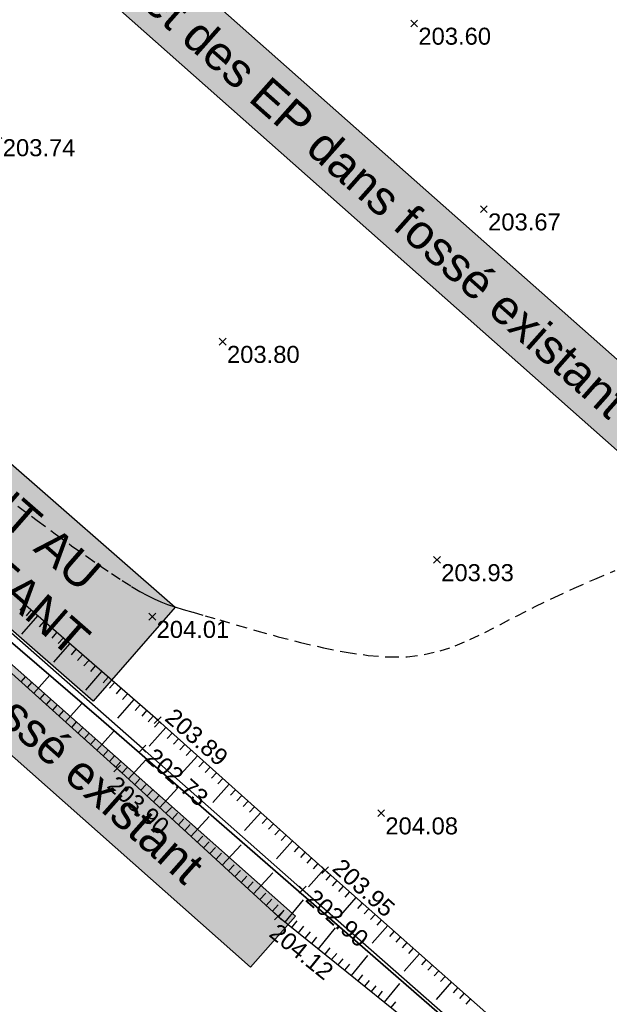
# Model space of a CAD drawing. Extents: x 1616800 to 1632437, y 2248456 to 2251974.
# Tile 29 of 256: x 1617965 to 1618000, y 2251335 to 2251393. Entities that reach past the tile are written whole.
import ezdxf
from ezdxf.enums import TextEntityAlignment as Align

# ---------------------------------------------------------------- set-up
doc = ezdxf.new("R2010")
doc.units = 0
doc.header["$LTSCALE"] = 2
doc.header["$PDMODE"] = 3
doc.header["$PDSIZE"] = 0.2
doc.linetypes.add('CONTINU', pattern=[0])
doc.linetypes.add('FOSSE', pattern=[0.5, 0.3, -0.2])
doc.layers.get('0').update_dxf_attribs({"linetype": 'CONTINUOUS'})
for name, color, linetype in [('02-PAP-EP TEXTE POUR 2000°', 3, 'CONTINUOUS'), ('03-PAP-EU TEXTE POUR 2000°', 1, 'CONTINUOUS'), ('X-PTS TOPO-TEXTE TOPOALT', 8, 'CONTINUOUS'), ('X-PTS TOPO-TOPOPOINT', 8, 'CONTINUOUS'), ('Y - FDP TOPO-LIMITES_ 98061', 8, 'CONTINUOUS'), ('Y-FDP TOPO-CN_1_00', 8, 'FOSSE'), ('Y-FDP TOPO-TOP_AXE_FOSSE', 8, 'CONTINUOUS'), ('Y-FDP TOPO-TOP_BARBULE', 8, 'CONTINUOUS'), ('Y-FDP TOPO-TOP_TALUS', 8, 'CONTINUOUS')]:
    doc.layers.add(name, color=color, linetype=linetype)
doc.styles.get("Standard").update_dxf_attribs({"font": 'arial.ttf'})

# ---------------------------------------------------------------- blocks, each defined once
blk = doc.blocks.new('TCPOINT')
at = {"color": 0}
blk.add_point((0, 0), dxfattribs=at)
at = {"layer": 'X-PTS TOPO-TEXTE TOPOALT'}
blk.add_attdef('ALT', text='', height=0.75, dxfattribs=at).set_placement((0.25, -0.25), align=Align.TOP_LEFT)
blk = doc.blocks.new('TCPOINT_C')
at = {"color": 0}
blk.add_point((0, 0), dxfattribs=at)
at = {"layer": 'X-PTS TOPO-TEXTE TOPOALT'}
blk.add_attdef('ALT', text='', height=0.75, dxfattribs=at).set_placement((0.5, 0.09), align=Align.MIDDLE_LEFT)
blk = doc.blocks.new('TCPOINT_2')
at = {"color": 0}
blk.add_point((0, 0), dxfattribs=at)
at = {"layer": 'X-PTS TOPO-TEXTE TOPOALT'}
blk.add_attdef('ALT', (0.25, 0.25), '', height=0.75, dxfattribs=at)

msp = doc.modelspace()

# ---------------------------------------------------------------- linework, layer by layer
at = {"layer": 'Y - FDP TOPO-LIMITES_ 98061', "flags": 128}
msp.add_lwpolyline([(1618000.033, 2251119.6372), (1618010.804, 2251118.9442), (1618115.6175, 2251197.6704), (1618016.3138, 2251311.8142), (1617999.4777, 2251326.37), (1617969.9379, 2251352.0601), (1617934.7754, 2251382.3083), (1618000.3795, 2251451.6653), (1618016.0396, 2251467.7735), (1618112.1715, 2251442.2887), (1618276.1045, 2251385.219), (1618332.7249, 2251346.7882), (1618346.2552, 2251357.2778), (1618351.6069, 2251354.908), (1618148.3489, 2251202.3141), (1618189.5386, 2251153.7374), (1618188.0254, 2251152.4292), (1618159.8898, 2251128.1121), (1618124.8252, 2251097.8039), (1618067.4989, 2251048.255), (1618052.0285, 2251063.7931), (1618022.5176, 2251095.4882), (1618000.033, 2251119.6372)], dxfattribs=at)
msp.add_lwpolyline([(1617934.7754, 2251382.3083), (1617969.9379, 2251352.0601), (1617999.4777, 2251326.37), (1618016.3138, 2251311.8142), (1618115.6175, 2251197.6704), (1618010.804, 2251118.9442), (1618000.033, 2251119.6372), (1617987.9627, 2251132.6017), (1617972.2675, 2251149.4576), (1617957.6492, 2251163.9861), (1617839.028, 2251281.8757), (1617904.6571, 2251349.6964)], close=True, dxfattribs=at)
at = {"layer": 'Y-FDP TOPO-CN_1_00', "linetype": 'FOSSE'}
msp.add_lwpolyline([(1617965.0349, 2251364.605), (1617966.1795, 2251363.7535), (1617967.2414, 2251362.9737), (1617968.2047, 2251362.2759), (1617969.0718, 2251361.6582), (1617969.8501, 2251361.1155), (1617970.5467, 2251360.6427), (1617971.169, 2251360.2346), (1617971.7241, 2251359.8862), (1617972.2193, 2251359.5923), (1617972.6618, 2251359.3478), (1617973.0622, 2251359.1464), (1617973.4448, 2251358.9767), (1617973.8371, 2251358.8258), (1617974.2666, 2251358.681), (1617974.761, 2251358.5297), (1617975.3479, 2251358.3591), (1617976.0548, 2251358.1565), (1617976.9093, 2251357.9092), (1617977.9281, 2251357.6102), (1617979.085, 2251357.2755), (1617980.3427, 2251356.9267), (1617981.6642, 2251356.5857), (1617983.0121, 2251356.2741), (1617984.3495, 2251356.0136), (1617985.639, 2251355.826), (1617986.8436, 2251355.733), (1617987.9367, 2251355.7508), (1617988.9341, 2251355.8734), (1617989.8623, 2251356.0891), (1617990.7476, 2251356.3865), (1617991.6165, 2251356.7539), (1617992.4954, 2251357.1798), (1617993.4107, 2251357.6527), (1617994.3888, 2251358.161), (1617995.4483, 2251358.6929), (1617996.5758, 2251359.2364), (1617997.7501, 2251359.7789), (1617998.9501, 2251360.3081), (1618000.1544, 2251360.8116)], dxfattribs=at)
at = {"layer": 'Y-FDP TOPO-TOP_AXE_FOSSE', "flags": 128}
msp.add_lwpolyline([(1618010.012, 2251317.578), (1617999.211, 2251326.888), (1617993.081, 2251332.1), (1617981.784, 2251342.05), (1617972.369, 2251350.343), (1617959.252, 2251361.899), (1617947.067, 2251371.918), (1617935.4036, 2251382.537)], dxfattribs=at)
at = {"layer": 'Y-FDP TOPO-TOP_BARBULE'}
for p, q in [((1617965.4342, 2251358.8084), (1617965.1563, 2251358.4879)), ((1617966.1898, 2251358.1534), (1617965.2593, 2251357.08)), ((1617965.812, 2251358.4809), (1617965.5335, 2251358.1596)), ((1617966.5676, 2251357.8259), (1617966.2878, 2251357.5031)), ((1617966.9454, 2251357.4984), (1617966.665, 2251357.1749)), ((1617967.3232, 2251357.1709), (1617967.0422, 2251356.8467)), ((1617968.0789, 2251356.5159), (1617967.1378, 2251355.4303)), ((1617967.701, 2251356.8434), (1617967.4194, 2251356.5184)), ((1617968.4567, 2251356.1884), (1617968.1737, 2251355.862)), ((1617968.8345, 2251355.8608), (1617968.5509, 2251355.5337)), ((1617969.2123, 2251355.5333), (1617968.9281, 2251355.2055)), ((1617965.9792, 2251353.6033), (1617966.9314, 2251354.6597)), ((1617969.9679, 2251354.8783), (1617969.0163, 2251353.7807)), ((1617969.5901, 2251355.2058), (1617969.3052, 2251354.8773)), ((1617965.2364, 2251354.2728), (1617965.5202, 2251354.5877)), ((1617965.6078, 2251353.938), (1617965.8925, 2251354.2539)), ((1617970.3457, 2251354.5508), (1617970.0596, 2251354.2208)), ((1617970.7235, 2251354.2233), (1617970.4368, 2251353.8925)), ((1617966.3506, 2251353.2685), (1617966.6372, 2251353.5865)), ((1617971.1013, 2251353.8958), (1617970.814, 2251353.5643)), ((1617971.4791, 2251353.5683), (1617971.1911, 2251353.2361)), ((1617966.722, 2251352.9338), (1617967.0095, 2251353.2527)), ((1617967.0935, 2251352.599), (1617967.3818, 2251352.919)), ((1617967.8363, 2251351.9296), (1617968.8036, 2251353.0028)), ((1617971.8569, 2251353.2408), (1617970.8949, 2251352.131)), ((1617967.4649, 2251352.2643), (1617967.7541, 2251352.5853)), ((1617972.2347, 2251352.9133), (1617971.9455, 2251352.5796)), ((1617972.6125, 2251352.5857), (1617972.3227, 2251352.2514)), ((1617968.2077, 2251351.5948), (1617968.4988, 2251351.9178)), ((1617972.9903, 2251352.2582), (1617972.6998, 2251351.9231)), ((1617973.3666, 2251351.929), (1617973.0703, 2251351.5985)), ((1617968.5791, 2251351.2601), (1617968.8711, 2251351.5841)), ((1617968.9505, 2251350.9253), (1617969.2434, 2251351.2503)), ((1617969.6933, 2251350.2558), (1617970.6757, 2251351.3459)), ((1617973.7389, 2251351.5953), (1617972.7536, 2251350.496)), ((1617974.1113, 2251351.2615), (1617973.8163, 2251350.9325)), ((1617969.3219, 2251350.5906), (1617969.6157, 2251350.9166)), ((1617974.4836, 2251350.9278), (1617974.1894, 2251350.5996)), ((1617970.0647, 2251349.9211), (1617970.3604, 2251350.2491)), ((1617974.8559, 2251350.5941), (1617974.5624, 2251350.2666)), ((1617975.2282, 2251350.2603), (1617974.9354, 2251349.9337)), ((1617970.4361, 2251349.5863), (1617970.7327, 2251349.9154)), ((1617970.8076, 2251349.2516), (1617971.105, 2251349.5816)), ((1617971.5441, 2251348.5752), (1617972.5584, 2251349.6773)), ((1617975.6005, 2251349.9266), (1617974.6268, 2251348.8403)), ((1617975.9728, 2251349.5928), (1617975.6814, 2251349.2677)), ((1617971.1762, 2251348.9138), (1617971.4787, 2251349.2425)), ((1617976.3451, 2251349.2591), (1617976.0544, 2251348.9348)), ((1617976.7175, 2251348.9254), (1617976.4274, 2251348.6018)), ((1617971.912, 2251348.2366), (1617972.2181, 2251348.5692)), ((1617977.0898, 2251348.5916), (1617976.8004, 2251348.2689)), ((1617972.2799, 2251347.898), (1617972.5877, 2251348.2325)), ((1617972.6478, 2251347.5594), (1617972.9574, 2251347.8958)), ((1617973.3836, 2251346.8822), (1617974.4275, 2251348.0164)), ((1617977.4621, 2251348.2579), (1617976.5, 2251347.1845)), ((1617977.8344, 2251347.9242), (1617977.5465, 2251347.6029)), ((1617973.0157, 2251347.2208), (1617973.3271, 2251347.5591)), ((1617978.2067, 2251347.5904), (1617977.9195, 2251347.27)), ((1617978.579, 2251347.2567), (1617978.2925, 2251346.937)), ((1617973.7515, 2251346.5436), (1617974.0664, 2251346.8858)), ((1617974.1194, 2251346.205), (1617974.4361, 2251346.5491)), ((1617979.3237, 2251346.5892), (1617978.3731, 2251345.5288)), ((1617978.9514, 2251346.9229), (1617978.6655, 2251346.604)), ((1617974.4873, 2251345.8664), (1617974.8058, 2251346.2124)), ((1617975.223, 2251345.1892), (1617976.2965, 2251346.3555)), ((1617979.696, 2251346.2555), (1617979.4115, 2251345.9381)), ((1617974.8551, 2251345.5278), (1617975.1754, 2251345.8757)), ((1617980.0683, 2251345.9217), (1617979.7845, 2251345.6052)), ((1617980.4406, 2251345.588), (1617980.1576, 2251345.2722)), ((1617975.5909, 2251344.8505), (1617975.9148, 2251345.2024)), ((1617975.9588, 2251344.5119), (1617976.2844, 2251344.8657)), ((1617981.1853, 2251344.9205), (1617980.2463, 2251343.8731)), ((1617980.8129, 2251345.2543), (1617980.5306, 2251344.9392)), ((1617976.3267, 2251344.1733), (1617976.6541, 2251344.529)), ((1617977.0625, 2251343.4961), (1617978.1656, 2251344.6946)), ((1617981.5576, 2251344.5868), (1617981.2766, 2251344.2733)), ((1617981.9299, 2251344.253), (1617981.6496, 2251343.9404)), ((1617976.6946, 2251343.8347), (1617977.0238, 2251344.1924)), ((1617982.3022, 2251343.9193), (1617982.0226, 2251343.6074)), ((1617977.4304, 2251343.1575), (1617977.7631, 2251343.519)), ((1617977.7983, 2251342.8189), (1617978.1328, 2251343.1823)), ((1617983.0468, 2251343.2518), (1617982.1195, 2251342.2173)), ((1617982.6745, 2251343.5856), (1617982.3956, 2251343.2744)), ((1617978.1662, 2251342.4803), (1617978.5025, 2251342.8456)), ((1617978.5341, 2251342.1417), (1617978.8721, 2251342.509)), ((1617978.902, 2251341.8031), (1617980.0347, 2251343.0338)), ((1617983.4209, 2251342.92), (1617983.1449, 2251342.6083)), ((1617983.7953, 2251342.5886), (1617983.5195, 2251342.2771)), ((1617984.1696, 2251342.2572), (1617983.8941, 2251341.9459)), ((1617984.544, 2251341.9258), (1617984.2686, 2251341.6147)), ((1617979.2699, 2251341.4645), (1617979.6115, 2251341.8356)), ((1617979.6378, 2251341.1259), (1617979.9811, 2251341.4989)), ((1617980.7651, 2251340.1376), (1617981.825, 2251341.452)), ((1617984.9184, 2251341.5943), (1617984.0011, 2251340.5582)), ((1617980.0057, 2251340.7873), (1617980.3508, 2251341.1623)), ((1617980.3759, 2251340.4514), (1617980.6971, 2251340.8498)), ((1617985.2928, 2251341.2629), (1617985.0178, 2251340.9523)), ((1617985.6671, 2251340.9315), (1617985.3924, 2251340.6211)), ((1617981.1544, 2251339.8237), (1617981.469, 2251340.214)), ((1617986.0415, 2251340.6001), (1617985.7669, 2251340.2899)), ((1617986.4159, 2251340.2686), (1617986.1415, 2251339.9587)), ((1617981.5436, 2251339.5099), (1617981.855, 2251339.8961)), ((1617982.7113, 2251338.5684), (1617983.7165, 2251339.815)), ((1617986.7903, 2251339.9372), (1617985.8764, 2251338.9049)), ((1617987.1646, 2251339.6058), (1617986.8907, 2251339.2963)), ((1617981.9329, 2251339.196), (1617982.241, 2251339.5782)), ((1617982.3221, 2251338.8822), (1617982.6269, 2251339.2603)), ((1617987.539, 2251339.2744), (1617987.2653, 2251338.9651)), ((1617983.1006, 2251338.2545), (1617983.3988, 2251338.6244)), ((1617987.9134, 2251338.9429), (1617987.6398, 2251338.6339)), ((1617988.2878, 2251338.6115), (1617988.0144, 2251338.3027)), ((1617983.4898, 2251337.9407), (1617983.7848, 2251338.3065)), ((1617983.879, 2251337.6268), (1617984.1707, 2251337.9886)), ((1617984.6575, 2251336.9992), (1617985.608, 2251338.178)), ((1617988.6622, 2251338.2801), (1617987.7516, 2251337.2516)), ((1617989.0365, 2251337.9487), (1617988.7636, 2251337.6403)), ((1617984.2683, 2251337.313), (1617984.5567, 2251337.6707)), ((1617989.4109, 2251337.6173), (1617989.1382, 2251337.3091)), ((1617989.7853, 2251337.2858), (1617989.5127, 2251336.9779)), ((1617985.0467, 2251336.6853), (1617985.3286, 2251337.0349)), ((1617985.436, 2251336.3715), (1617985.7146, 2251336.717)), ((1617990.1597, 2251336.9544), (1617989.8873, 2251336.6468)), ((1617985.8252, 2251336.0576), (1617986.1005, 2251336.3991)), ((1617986.6037, 2251335.43), (1617987.4995, 2251336.541)), ((1617990.534, 2251336.623), (1617989.6269, 2251335.5982)), ((1617990.9084, 2251336.2916), (1617990.6365, 2251335.9844)), ((1617986.2144, 2251335.7438), (1617986.4865, 2251336.0812)), ((1617991.2828, 2251335.9601), (1617991.0111, 2251335.6532)), ((1617991.6572, 2251335.6287), (1617991.3856, 2251335.322)), ((1617986.9929, 2251335.1161), (1617987.2584, 2251335.4454))]:
    msp.add_line(p, q, dxfattribs=at)
at = {"layer": 'Y-FDP TOPO-TOP_TALUS', "flags": 128}
for points in [[(1618011.0817, 2251318.3479), (1618006.002, 2251322.967), (1617999.594, 2251328.717), (1617993.593, 2251333.915), (1617983.108, 2251343.197), (1617973.264, 2251352.021), (1617960.096, 2251363.436), (1617946.983, 2251374.946), (1617939.7716, 2251381.104), (1617938.2516, 2251382.654, -0.2312463), (1617938.5296, 2251383.556), (1617949.1796, 2251394.777), (1617961.8056, 2251407.837), (1617973.5676, 2251420.947), (1617985.8756, 2251434.036), (1618001.7246, 2251451.271)], [(1617925.2366, 2251368.748), (1617934.6966, 2251379.215, -0.4820286), (1617936.0176, 2251379.132), (1617939.2966, 2251376.483), (1617945.83, 2251370.775), (1617958.073, 2251360.729), (1617970.887, 2251349.18), (1617980.333, 2251340.486), (1617991.794, 2251331.245), (1617996.312, 2251326.501), (1617990.611, 2251320.77)]]:
    msp.add_lwpolyline(points, format="xyb", dxfattribs=at)

# ---------------------------------------------------------------- block references
at = {"layer": 'X-PTS TOPO-TOPOPOINT'}
ref = msp.add_blockref('TCPOINT', (1617988.3366, 2251392.987, 203.6), dxfattribs=at)
ref.add_attrib('ALT', '203.60', dxfattribs={"layer": 'X-PTS TOPO-TEXTE TOPOALT', "height": 1, "rotation": 0}).set_placement((1617988.5866, 2251392.737, 203.6), align=Align.TOP_LEFT)
ref = msp.add_blockref('TCPOINT', (1617963.9066, 2251386.431, 203.74), dxfattribs=at)
ref.add_attrib('ALT', '203.74', dxfattribs={"layer": 'X-PTS TOPO-TEXTE TOPOALT', "height": 1, "rotation": 360}).set_placement((1617964.1566, 2251386.181, 203.74), align=Align.TOP_LEFT)
ref = msp.add_blockref('TCPOINT', (1617992.4356, 2251382.066, 203.67), dxfattribs=at)
ref.add_attrib('ALT', '203.67', dxfattribs={"layer": 'X-PTS TOPO-TEXTE TOPOALT', "height": 1, "rotation": 0}).set_placement((1617992.6856, 2251381.816, 203.67), align=Align.TOP_LEFT)
ref = msp.add_blockref('TCPOINT', (1617977.0866, 2251374.275, 203.8), dxfattribs=at)
ref.add_attrib('ALT', '203.80', dxfattribs={"layer": 'X-PTS TOPO-TEXTE TOPOALT', "height": 1}).set_placement((1617977.3366, 2251374.025, 203.8), align=Align.TOP_LEFT)
ref = msp.add_blockref('TCPOINT', (1617989.6786, 2251361.441, 203.93), dxfattribs=at)
ref.add_attrib('ALT', '203.93', dxfattribs={"layer": 'X-PTS TOPO-TEXTE TOPOALT', "height": 1, "rotation": 360}).set_placement((1617989.9286, 2251361.191, 203.93), align=Align.TOP_LEFT)
ref = msp.add_blockref('TCPOINT', (1617972.9496, 2251358.105, 204.01), dxfattribs=at)
ref.add_attrib('ALT', '204.01', dxfattribs={"layer": 'X-PTS TOPO-TEXTE TOPOALT', "height": 1, "rotation": 360}).set_placement((1617973.1996, 2251357.855, 204.01), align=Align.TOP_LEFT)
ref = msp.add_blockref('TCPOINT_2', (1617973.264, 2251352.021, 203.89), dxfattribs=dict(at, rotation=319.0788257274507))
ref.add_attrib('ALT', '203.89', (1617973.6167, 2251352.0461, 203.89), dxfattribs={"layer": 'X-PTS TOPO-TEXTE TOPOALT', "height": 1, "rotation": 319.078826})
ref = msp.add_blockref('TCPOINT_C', (1617972.369, 2251350.343, 202.73), dxfattribs=dict(at, rotation=318.6254824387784))
ref.add_attrib('ALT', '202.73', dxfattribs={"layer": 'X-PTS TOPO-TEXTE TOPOALT', "height": 1, "rotation": 318.625482}).set_placement((1617972.8037, 2251350.08, 202.73), align=Align.MIDDLE_LEFT)
ref = msp.add_blockref('TCPOINT', (1617970.887, 2251349.18, 203.9), dxfattribs=dict(at, rotation=317.3738571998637))
ref.add_attrib('ALT', '203.90', dxfattribs={"layer": 'X-PTS TOPO-TEXTE TOPOALT', "height": 1, "rotation": 317.373857}).set_placement((1617970.9016, 2251348.8268, 203.9), align=Align.TOP_LEFT)
ref = msp.add_blockref('TCPOINT', (1617986.3946, 2251346.551, 204.08), dxfattribs=at)
ref.add_attrib('ALT', '204.08', dxfattribs={"layer": 'X-PTS TOPO-TEXTE TOPOALT', "height": 1, "rotation": 360}).set_placement((1617986.6446, 2251346.301, 204.08), align=Align.TOP_LEFT)
ref = msp.add_blockref('TCPOINT_2', (1617983.108, 2251343.197, 203.95), dxfattribs=dict(at, rotation=318.1274716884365))
ref.add_attrib('ALT', '203.95', (1617983.461, 2251343.2163, 203.95), dxfattribs={"layer": 'X-PTS TOPO-TEXTE TOPOALT', "height": 1, "rotation": 318.127472})
ref = msp.add_blockref('TCPOINT_C', (1617981.784, 2251342.05, 202.9), dxfattribs=dict(at, rotation=318.6275364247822))
ref.add_attrib('ALT', '202.90', dxfattribs={"layer": 'X-PTS TOPO-TEXTE TOPOALT', "height": 1, "rotation": 318.627536}).set_placement((1617982.2187, 2251341.7871, 202.9), align=Align.MIDDLE_LEFT)
ref = msp.add_blockref('TCPOINT', (1617980.333, 2251340.486, 204.12), dxfattribs=dict(at, rotation=321.120780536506))
ref.add_attrib('ALT', '204.12', dxfattribs={"layer": 'X-PTS TOPO-TEXTE TOPOALT', "height": 1, "rotation": 321.120781}).set_placement((1617980.3707, 2251340.1345, 204.12), align=Align.TOP_LEFT)

# ---------------------------------------------------------------- texts
at = {"layer": '02-PAP-EP TEXTE POUR 2000°', "char_height": 2, "attachment_point": 1, "rotation": 318.437139, "bg_fill": 17, "box_fill_scale": 1.5, "bg_fill_color": 255, "bg_fill_transparency": 0}
for insert in [(1617970.4331, 2251398.332, 199.9526), (1617945.5086, 2251370.9549, 199.9526)]:
    msp.add_mtext_dynamic_manual_height_columns('Rejet des EP dans fossé existant', width=46.043587, gutter_width=12.5, heights=[0], dxfattribs=dict(at, insert=insert))
at = {"layer": '03-PAP-EU TEXTE POUR 2000°', "linetype": 'CONTINU', "ltscale": 0.2, "insert": (1617948.6237, 2251379.7747), "char_height": 2, "attachment_point": 1, "rotation": 318.839564, "bg_fill": 17, "box_fill_scale": 1.5, "bg_fill_color": 255, "bg_fill_transparency": 0}
msp.add_mtext_dynamic_manual_height_columns('RACCORDEMENT AU RESEAU EU EXISTANT', width=32.225781, gutter_width=12.5, heights=[0], dxfattribs=at)

doc.saveas('drawing.dxf')
